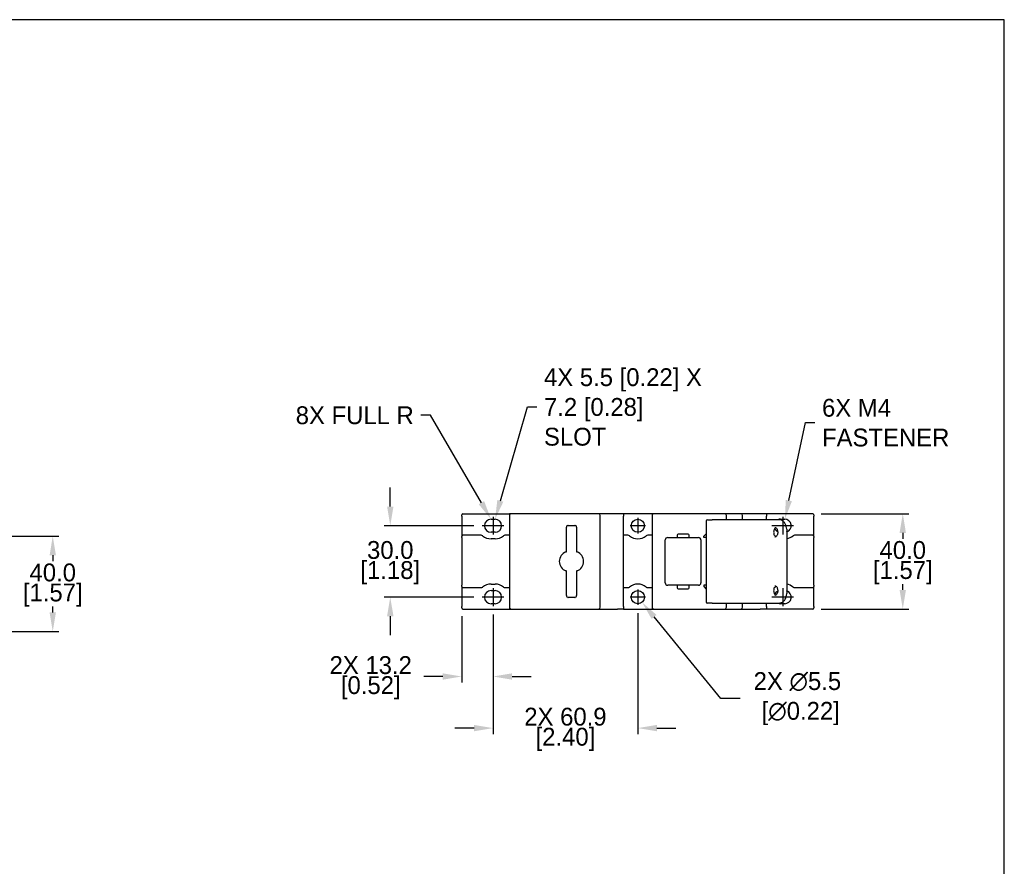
# Model space of a CAD drawing. Header units: inches. Extents: x 99 to 1311, y 112 to 1013.
# Tile 5 of 5: x 897 to 1311, y 658 to 1013. Entities that reach past the tile are written whole.
import ezdxf
from ezdxf import colors
from ezdxf.entities.mleader import LeaderData, LeaderLine
from ezdxf.math import Vec2, Vec3

# ---------------------------------------------------------------- set-up
doc = ezdxf.new("R2010")
doc.units = ezdxf.units.IN
doc.header["$LTSCALE"] = 10
doc.header["$MEASUREMENT"] = 0
doc.linetypes.add('CENTER2', pattern=[1.125, 0.75, -0.125, 0.125, -0.125])
doc.layers.add('CENTERLINE', color=40, linetype='CENTER2')
doc.layers.add('DIMENSIONS', color=140, linetype='Continuous')
doc.dimstyles.get("Standard").update_dxf_attribs({"dimtxt": 7.5, "dimasz": 8, "dimexe": 2.5, "dimexo": 3.5, "dimgap": 1, "dimtad": 0, "dimtih": 1, "dimtoh": 1, "dimdec": 1, "dimzin": 0, "dimdsep": 46, "dimtxsty": 'Standard', "dimcen": 0, "dimadec": 0, "dimazin": 0, "dimtfac": 1, "dimtdec": 1, "dimtofl": 0, "dimtmove": 0, "dimatfit": 3, "dimfxl": 0, "dimtolj": 1, "dimtzin": 0, "dimarcsym": 0})

# ---------------------------------------------------------------- blocks, each defined once
blk = doc.blocks.new('*D2')
at = {"layer": 'DEFPOINTS', "color": 0}
for p in [(1230.24, 805.85), (1230.24, 765.85), (1268.06, 765.85)]:
    blk.add_point(p, dxfattribs=at)
at = {"layer": 'DIMENSIONS', "color": 0, "lineweight": -2}
for p, q in [((1233.74, 805.85), (1270.56, 805.85)), ((1268.06, 797.85), (1268.06, 795.35)), ((1268.06, 773.85), (1268.06, 776.35)), ((1233.74, 765.85), (1270.56, 765.85))]:
    blk.add_line(p, q, dxfattribs=at)
at = {"layer": 'DIMENSIONS', "color": 0}
for points in [[(1266.72, 797.85), (1269.39, 797.85), (1268.06, 805.85)], [(1266.72, 773.85), (1269.39, 773.85), (1268.06, 765.85)]]:
    blk.add_solid(points, dxfattribs=at)
at = {"layer": 'DIMENSIONS', "color": 0, "char_height": 7.5, "attachment_point": 5}
for s, insert in [('\\A1;40.0', (1268.06, 790.6)), ('\\A1;[1.57]', (1268.06, 781.1))]:
    blk.add_mtext(s, dxfattribs=dict(at, insert=insert))
blk = doc.blocks.new('*D4')
at = {"layer": 'DEFPOINTS', "color": 0}
for p in [(1091.29, 800.85), (1052.7, 770.85), (1091.29, 770.85)]:
    blk.add_point(p, dxfattribs=at)
at = {"layer": 'DIMENSIONS', "color": 0, "lineweight": -2}
for p, q in [((1052.7, 808.85), (1052.7, 816.85)), ((1087.79, 800.85), (1050.2, 800.85)), ((1087.79, 770.85), (1050.2, 770.85)), ((1052.7, 762.85), (1052.7, 754.85))]:
    blk.add_line(p, q, dxfattribs=at)
at = {"layer": 'DIMENSIONS', "color": 0}
for points in [[(1051.37, 808.85), (1054.04, 808.85), (1052.7, 800.85)], [(1051.37, 762.85), (1054.04, 762.85), (1052.7, 770.85)]]:
    blk.add_solid(points, dxfattribs=at)
at = {"layer": 'DIMENSIONS', "color": 0, "char_height": 7.5, "attachment_point": 5}
for s, insert in [('\\A1;30.0', (1052.7, 790.6)), ('\\A1;[1.18]', (1052.7, 781.1))]:
    blk.add_mtext(s, dxfattribs=dict(at, insert=insert))
blk = doc.blocks.new('*D5')
at = {"layer": 'DEFPOINTS', "color": 0}
for p in [(1082.74, 766.35), (1095.89, 767.1), (1082.74, 737.51)]:
    blk.add_point(p, dxfattribs=at)
at = {"layer": 'DIMENSIONS', "color": 0, "lineweight": -2}
for p, q in [((1082.74, 762.85), (1082.74, 735.01)), ((1095.89, 763.6), (1095.89, 735.01)), ((1074.74, 737.51), (1066.74, 737.51)), ((1103.89, 737.51), (1111.89, 737.51))]:
    blk.add_line(p, q, dxfattribs=at)
at = {"layer": 'DIMENSIONS', "color": 0}
for points in [[(1074.74, 738.84), (1074.74, 736.17), (1082.74, 737.51)], [(1103.89, 738.84), (1103.89, 736.17), (1095.89, 737.51)]]:
    blk.add_solid(points, dxfattribs=at)
at = {"layer": 'DIMENSIONS', "color": 0, "char_height": 7.5, "attachment_point": 5}
for s, insert in [('\\A1;2X 13.2', (1044.49, 742.26)), ('\\A1;[0.52]', (1044.49, 732.76))]:
    blk.add_mtext(s, dxfattribs=dict(at, insert=insert))
blk = doc.blocks.new('*D6')
at = {"layer": 'DEFPOINTS', "color": 0}
for p in [(1095.89, 767.1), (1156.74, 767.6), (1156.74, 715.84)]:
    blk.add_point(p, dxfattribs=at)
at = {"layer": 'DIMENSIONS', "color": 0, "lineweight": -2}
for p, q in [((1095.89, 763.6), (1095.89, 713.34)), ((1156.74, 764.1), (1156.74, 713.34)), ((1087.89, 715.84), (1079.89, 715.84)), ((1164.74, 715.84), (1172.74, 715.84))]:
    blk.add_line(p, q, dxfattribs=at)
at = {"layer": 'DIMENSIONS', "color": 0}
for points in [[(1087.89, 717.17), (1087.89, 714.51), (1095.89, 715.84)], [(1164.74, 717.17), (1164.74, 714.51), (1156.74, 715.84)]]:
    blk.add_solid(points, dxfattribs=at)
at = {"layer": 'DIMENSIONS', "color": 0, "char_height": 7.5, "attachment_point": 5}
for s, insert in [('\\A1;2X 60.9', (1126.31, 720.59)), ('\\A1;[2.40]', (1126.31, 711.09))]:
    blk.add_mtext(s, dxfattribs=dict(at, insert=insert))
blk = doc.blocks.new('*D7')
at = {"layer": 'DEFPOINTS', "color": 0}
for p in [(1155, 772.98), (1158.48, 768.72)]:
    blk.add_point(p, dxfattribs=at)
at = {"layer": 'DIMENSIONS', "color": 0, "lineweight": -2}
for p, q in [((1191.66, 728.21), (1163.55, 762.53)), ((1199.66, 728.21), (1191.66, 728.21))]:
    blk.add_line(p, q, dxfattribs=at)
at = {"layer": 'DIMENSIONS', "color": 0}
blk.add_solid([(1164.58, 763.38), (1162.52, 761.69), (1158.48, 768.72)], dxfattribs=at)
at = {"layer": 'DIMENSIONS', "color": 0, "insert": (1223.78, 728.21), "char_height": 7.5, "attachment_point": 5}
blk.add_mtext('\\A1;2X ∅5.5\\P [∅0.22]', dxfattribs=at)
blk = doc.blocks.new('*D10')
at = {"layer": 'DEFPOINTS', "color": 0}
for p in [(880.28, 796.42), (880.28, 756.42), (910.88, 756.42)]:
    blk.add_point(p, dxfattribs=at)
at = {"layer": 'DIMENSIONS', "color": 0, "lineweight": -2}
for p, q in [((883.78, 796.42), (913.38, 796.42)), ((910.88, 788.42), (910.88, 785.92)), ((910.88, 764.42), (910.88, 766.92)), ((883.78, 756.42), (913.38, 756.42))]:
    blk.add_line(p, q, dxfattribs=at)
at = {"layer": 'DIMENSIONS', "color": 0}
for points in [[(909.55, 788.42), (912.21, 788.42), (910.88, 796.42)], [(909.55, 764.42), (912.21, 764.42), (910.88, 756.42)]]:
    blk.add_solid(points, dxfattribs=at)
at = {"layer": 'DIMENSIONS', "color": 0, "char_height": 7.5, "attachment_point": 5}
for s, insert in [('\\A1;40.0', (910.88, 781.17)), ('\\A1;[1.57]', (910.88, 771.67))]:
    blk.add_mtext(s, dxfattribs=dict(at, insert=insert))

msp = doc.modelspace()

# ---------------------------------------------------------------- linework, layer by layer
for p, q in [((1082.74, 804.85), (1082.74, 805.35)), ((1082.74, 804.85), (1082.74, 796.35)), ((1083.24, 805.85), (1102.74, 805.85)), ((1095.04, 803.6), (1096.74, 803.6)), ((1102.74, 805.85), (1102.74, 805.12)), ((1102.74, 805.1), (1102.74, 766.6)), ((1107.17, 805.85), (1103.49, 805.85)), ((1136.51, 805.85), (1107.17, 805.85)), ((1140.19, 805.85), (1136.51, 805.85)), ((1140.94, 766.6), (1140.94, 805.1)), ((1150.74, 805.85), (1148.14, 805.85)), ((1150.74, 805.85), (1150.74, 804.85)), ((1162.74, 805.85), (1150.74, 805.85)), ((1150.74, 766.85), (1150.74, 804.85)), ((1162.74, 805.85), (1162.74, 805.1)), ((1162.74, 805.1), (1162.74, 766.6)), ((1166.89, 805.85), (1163.49, 805.85)), ((1193.24, 805.85), (1166.89, 805.85)), ((1185.49, 802.85), (1185.49, 768.85)), ((1185.99, 803.35), (1187.99, 803.35)), ((1197.95, 803.35), (1187.99, 803.35)), ((1194.74, 805.85), (1193.24, 805.85)), ((1193.99, 803.35), (1193.99, 805.1)), ((1199.99, 805.85), (1194.74, 805.85)), ((1214.16, 803.35), (1197.95, 803.35)), ((1200.74, 803.35), (1200.74, 805.1)), ((1210.74, 805.85), (1208.14, 805.85)), ((1210.74, 805.85), (1210.74, 804.85)), ((1230.24, 805.85), (1210.74, 805.85)), ((1210.74, 803.35), (1210.74, 804.85)), ((1216.09, 803.35), (1214.16, 803.35)), ((1216.74, 803.6), (1218.44, 803.6)), ((1230.74, 805.35), (1230.74, 804.85)), ((1230.74, 796.35), (1230.74, 804.85)), ((1126.69, 790.63), (1126.69, 800.2)), ((1127.44, 800.95), (1130.24, 800.95)), ((1130.99, 800.2), (1130.99, 790.63)), ((1219.27, 799.35), (1219.27, 772.35)), ((1082.74, 795.85), (1082.74, 796.35)), ((1082.74, 795.85), (1082.74, 775.85)), ((1090.89, 796.85), (1083.24, 796.85)), ((1096.74, 798.1), (1095.04, 798.1)), ((1096.74, 795.35), (1095.04, 795.35)), ((1102.74, 796.85), (1100.89, 796.85)), ((1152.59, 796.85), (1150.74, 796.85)), ((1162.74, 796.85), (1160.89, 796.85)), ((1168.27, 776.85), (1168.27, 794.85)), ((1169.27, 795.85), (1172.82, 795.85)), ((1173.27, 796.9), (1173.27, 796.3)), ((1177.82, 797.35), (1173.72, 797.35)), ((1173.72, 795.85), (1177.82, 795.85)), ((1178.27, 796.3), (1178.27, 796.9)), ((1178.72, 795.85), (1182.27, 795.85)), ((1183.27, 794.85), (1183.27, 776.85)), ((1184.49, 796.45), (1185.49, 797.45)), ((1184.49, 795.85), (1184.49, 796.45)), ((1185.49, 795.85), (1184.49, 795.85)), ((1230.24, 796.85), (1222.59, 796.85)), ((1230.74, 796.35), (1230.74, 795.85)), ((1230.74, 775.85), (1230.74, 795.85)), ((1126.69, 771.5), (1126.69, 781.07)), ((1130.99, 781.07), (1130.99, 771.5)), ((1082.74, 775.35), (1082.74, 775.85)), ((1082.74, 775.35), (1082.74, 766.85)), ((1083.24, 774.85), (1090.89, 774.85)), ((1095.04, 776.35), (1096.74, 776.35)), ((1100.89, 774.85), (1102.74, 774.85)), ((1150.74, 774.85), (1152.59, 774.85)), ((1160.89, 774.85), (1162.74, 774.85)), ((1172.82, 775.85), (1169.27, 775.85)), ((1173.27, 775.4), (1173.27, 774.8)), ((1177.82, 775.85), (1173.72, 775.85)), ((1173.72, 774.35), (1177.82, 774.35)), ((1178.27, 774.8), (1178.27, 775.4)), ((1182.27, 775.85), (1178.72, 775.85)), ((1184.49, 775.85), (1184.49, 775.25)), ((1185.49, 775.85), (1184.49, 775.85)), ((1184.49, 775.25), (1185.49, 774.25)), ((1222.59, 774.85), (1230.24, 774.85)), ((1230.74, 775.85), (1230.74, 775.35)), ((1230.74, 766.85), (1230.74, 775.35)), ((1095.04, 773.6), (1096.74, 773.6)), ((1130.24, 770.75), (1127.44, 770.75)), ((1082.74, 766.35), (1082.74, 766.85)), ((1083.24, 765.85), (1102.74, 765.85)), ((1096.74, 768.1), (1095.04, 768.1)), ((1102.74, 766.57), (1102.74, 765.85)), ((1103.49, 765.85), (1107.17, 765.85)), ((1107.17, 765.85), (1136.51, 765.85)), ((1136.51, 765.85), (1140.19, 765.85)), ((1150.74, 765.85), (1148.14, 765.85)), ((1150.74, 766.85), (1150.74, 765.85)), ((1150.74, 765.85), (1162.74, 765.85)), ((1162.74, 766.6), (1162.74, 765.85)), ((1163.49, 765.85), (1166.89, 765.85)), ((1166.89, 765.85), (1193.24, 765.85)), ((1187.99, 768.35), (1185.99, 768.35)), ((1187.99, 768.35), (1197.95, 768.35)), ((1193.24, 765.85), (1194.74, 765.85)), ((1193.99, 766.6), (1193.99, 768.35)), ((1194.74, 765.85), (1199.99, 765.85)), ((1197.95, 768.35), (1214.16, 768.35)), ((1200.74, 766.6), (1200.74, 768.35)), ((1210.74, 765.85), (1208.14, 765.85)), ((1210.74, 766.85), (1210.74, 768.35)), ((1210.74, 766.85), (1210.74, 765.85)), ((1230.24, 765.85), (1210.74, 765.85)), ((1214.16, 768.35), (1216.09, 768.35)), ((1218.44, 768.1), (1216.74, 768.1)), ((1230.74, 766.85), (1230.74, 766.35))]:
    msp.add_line(p, q)
for centre in [(1156.74, 800.85), (1156.74, 770.85)]:
    msp.add_circle(centre, 2.75)
for centre, radius, start, end in [((1083.24, 805.35), 0.5, 90, 180), ((1095.04, 800.85), 2.75, 90, 270), ((1096.74, 800.85), 2.75, 270, 90), ((1103.49, 805.1), 0.75, 90, 180), ((1140.19, 805.1), 0.75, 0, 90), ((1163.49, 805.1), 0.75, 90, 180), ((1185.99, 802.85), 0.5, 90, 180), ((1193.24, 805.1), 0.75, 0, 90), ((1199.99, 805.1), 0.75, 0, 90), ((1216.74, 800.85), 2.75, 90, 114.62), ((1218.44, 800.85), 2.75, 287.5364, 90), ((1230.24, 805.35), 0.5, 0, 90), ((1127.44, 800.2), 0.75, 165, 180), ((1127.44, 800.2), 0.75, 105, 165), ((1127.44, 800.2), 0.75, 90, 105), ((1130.24, 800.2), 0.75, 75, 90), ((1130.24, 800.2), 0.75, 15, 75), ((1130.24, 800.2), 0.75, 0, 15), ((1216.74, 800.85), 2.75, 205.9598, 243.4214), ((1083.24, 796.35), 0.5, 90, 180), ((1090.89, 795.85), 1, 50.2849, 90), ((1095.04, 800.85), 5.5, 230.2849, 270), ((1096.74, 800.85), 5.5, 270, 309.7151), ((1100.89, 795.85), 1, 90, 129.7151), ((1152.59, 795.85), 1, 50.2849, 90), ((1156.74, 800.85), 5.5, 230.2849, 309.7151), ((1160.89, 795.85), 1, 90, 129.7151), ((1169.27, 794.85), 1, 90, 180), ((1173.72, 796.9), 0.45, 90, 180), ((1173.72, 796.3), 0.45, 180, 270), ((1177.82, 796.9), 0.45, 0, 90), ((1177.82, 796.3), 0.45, 270, 0), ((1182.27, 794.85), 1, 0, 90), ((1218.44, 800.85), 5.5, 278.6649, 309.7151), ((1222.59, 795.85), 1, 90, 129.7151), ((1230.24, 796.35), 0.5, 0, 90), ((1127.99, 785.85), 4.25, 110.3657, 249.6343), ((1129.69, 785.85), 4.25, 290.3657, 69.6343), ((1083.24, 775.35), 0.5, 180, 270), ((1090.89, 775.85), 1, 270, 309.7151), ((1095.04, 770.85), 5.5, 90, 129.7151), ((1096.74, 770.85), 5.5, 50.2849, 90), ((1100.89, 775.85), 1, 230.2849, 270), ((1152.59, 775.85), 1, 270, 309.7151), ((1156.74, 770.85), 5.5, 50.2849, 129.7151), ((1160.89, 775.85), 1, 230.2849, 270), ((1169.27, 776.85), 1, 180, 270), ((1173.72, 775.4), 0.45, 90, 180), ((1173.72, 774.8), 0.45, 180, 270), ((1177.82, 775.4), 0.45, 0, 90), ((1177.82, 774.8), 0.45, 270, 0), ((1182.27, 776.85), 1, 270, 0), ((1218.44, 770.85), 5.5, 50.2849, 81.3351), ((1222.59, 775.85), 1, 230.2849, 270), ((1230.24, 775.35), 0.5, 270, 0), ((1095.04, 770.85), 2.75, 90, 270), ((1096.74, 770.85), 2.75, 270, 90), ((1127.44, 771.5), 0.75, 180, 195), ((1127.44, 771.5), 0.75, 195, 255), ((1127.44, 771.5), 0.75, 255, 270), ((1130.24, 771.5), 0.75, 270, 285), ((1130.24, 771.5), 0.75, 285, 345), ((1130.24, 771.5), 0.75, 345, 0), ((1216.74, 770.85), 2.75, 116.5786, 154.0402), ((1218.44, 770.85), 2.75, 270, 72.4636), ((1083.24, 766.35), 0.5, 180, 270), ((1103.49, 766.6), 0.75, 180, 270), ((1140.19, 766.6), 0.75, 270, 0), ((1163.49, 766.6), 0.75, 180, 270), ((1185.99, 768.85), 0.5, 180, 270), ((1193.24, 766.6), 0.75, 270, 0), ((1199.99, 766.6), 0.75, 270, 0), ((1216.74, 770.85), 2.75, 245.38, 270), ((1230.24, 766.35), 0.5, 270, 0)]:
    msp.add_arc(centre, radius, start, end)
for points in [[(1103.49, 805.85), (1103.24, 805.85), (1102.99, 805.85), (1102.74, 805.85)], [(1163.49, 805.85), (1163.24, 805.85), (1162.99, 805.85), (1162.74, 805.85)], [(1130.99, 790.63), (1130.99, 790.39), (1130.99, 790.14), (1130.99, 789.9)], [(1126.69, 789.83), (1126.69, 789.87), (1126.69, 789.89), (1126.69, 789.9)], [(1130.99, 781.87), (1130.99, 781.83), (1130.99, 781.81), (1130.99, 781.8)], [(1130.99, 781.8), (1130.99, 781.55), (1130.99, 781.31), (1130.99, 781.07)], [(1102.74, 765.85), (1102.99, 765.85), (1103.24, 765.85), (1103.49, 765.85)], [(1162.74, 765.85), (1162.99, 765.85), (1163.24, 765.85), (1163.49, 765.85)]]:
    msp.add_open_spline(points, degree=3)
for points, knots in [([(1148.14, 805.85), (1147.24, 805.85), (1146.34, 805.85), (1144.43, 805.85), (1143.41, 805.85), (1141.88, 805.85), (1141.38, 805.85), (1140.64, 805.85), (1140.41, 805.85), (1140.19, 805.85)], [-4.24, -4.24, -4.24, -4.24, -3.9704375, -3.9704375, -3.6654062, -3.6654062, -3.5128906, -3.5128906, -3.4449568, -3.4449568, -3.4449568, -3.4449568]), ([(1208.14, 805.85), (1207.24, 805.85), (1206.34, 805.85), (1204.43, 805.85), (1203.41, 805.85), (1201.88, 805.85), (1201.38, 805.85), (1200.57, 805.85), (1200.28, 805.85), (1199.99, 805.85)], [-4.24, -4.24, -4.24, -4.24, -3.9704375, -3.9704375, -3.6654062, -3.6654062, -3.5128906, -3.5128906, -3.425, -3.425, -3.425, -3.425]), ([(1219.27, 799.35), (1219.27, 799.76), (1219.22, 800.16), (1219.02, 800.94), (1218.88, 801.31), (1218.5, 801.99), (1218.27, 802.29), (1217.74, 802.8), (1217.44, 803), (1216.79, 803.27), (1216.46, 803.34), (1216.11, 803.35), (1216.1, 803.35), (1216.09, 803.35)], [1.570796, 1.570796, 1.570796, 1.570796, 1.884956, 1.884956, 2.199115, 2.199115, 2.513274, 2.513274, 2.827433, 2.827433, 3.132085, 3.132085, 3.141593, 3.141593, 3.141593, 3.141593]), ([(1214.66, 800.01), (1214.56, 799.95), (1214.43, 799.85), (1214.22, 799.6), (1214.13, 799.46), (1213.98, 799.14), (1213.92, 798.96), (1213.83, 798.58), (1213.81, 798.38), (1213.8, 797.97), (1213.81, 797.76), (1213.87, 797.46), (1213.89, 797.37), (1213.92, 797.27)], [3.543886, 3.543886, 3.543886, 3.543886, 3.890195, 3.890195, 4.161021, 4.161021, 4.421199, 4.421199, 4.681341, 4.681341, 4.942381, 4.942381, 5.077596, 5.077596, 5.077596, 5.077596]), ([(1214.34, 800.1), (1214.42, 800.1), (1214.49, 800.09), (1214.64, 800.02), (1214.71, 799.99), (1214.88, 799.86), (1214.99, 799.75), (1215.18, 799.48), (1215.26, 799.33), (1215.39, 798.99), (1215.45, 798.8), (1215.51, 798.41), (1215.53, 798.2), (1215.51, 797.79), (1215.49, 797.59), (1215.4, 797.21), (1215.33, 797.04), (1215.18, 796.73), (1215.1, 796.59), (1214.91, 796.37), (1214.82, 796.29), (1214.63, 796.16), (1214.54, 796.13), (1214.41, 796.1), (1214.38, 796.1), (1214.34, 796.1)], [3.141593, 3.141593, 3.141593, 3.141593, 3.455752, 3.455752, 3.660441, 3.660441, 3.969439, 3.969439, 4.234931, 4.234931, 4.494666, 4.494666, 4.755153, 4.755153, 5.016181, 5.016181, 5.276265, 5.276265, 5.536579, 5.536579, 5.807575, 5.807575, 6.130171, 6.130171, 6.283185, 6.283185, 6.283185, 6.283185]), ([(1172.82, 795.85), (1172.87, 795.85), (1172.93, 795.85), (1173.04, 795.85), (1173.09, 795.85), (1173.21, 795.85), (1173.26, 795.85), (1173.36, 795.85), (1173.41, 795.85), (1173.5, 795.85), (1173.54, 795.85), (1173.61, 795.85), (1173.64, 795.85), (1173.68, 795.85), (1173.69, 795.85), (1173.71, 795.85), (1173.71, 795.85), (1173.72, 795.85)], [-1, -1, -1, -1, -0.875, -0.875, -0.75, -0.75, -0.625, -0.625, -0.5, -0.5, -0.375, -0.375, -0.25, -0.25, -0.125, -0.125, 0, 0, 0, 0]), ([(1177.82, 795.85), (1177.82, 795.85), (1177.82, 795.85), (1177.84, 795.85), (1177.85, 795.85), (1177.9, 795.85), (1177.92, 795.85), (1177.99, 795.85), (1178.03, 795.85), (1178.12, 795.85), (1178.17, 795.85), (1178.27, 795.85), (1178.33, 795.85), (1178.44, 795.85), (1178.49, 795.85), (1178.61, 795.85), (1178.66, 795.85), (1178.72, 795.85)], [-1, -1, -1, -1, -0.875, -0.875, -0.75, -0.75, -0.625, -0.625, -0.5, -0.5, -0.375, -0.375, -0.25, -0.25, -0.125, -0.125, 0, 0, 0, 0]), ([(1214.82, 796.3), (1214.79, 796.32), (1214.77, 796.33), (1214.59, 796.43), (1214.46, 796.53), (1214.22, 796.74), (1214.13, 796.86), (1213.99, 797.08), (1213.95, 797.18), (1213.92, 797.27)], [0.5650006, 0.5650006, 0.5650006, 0.5650006, 0.5823518, 0.5823518, 0.6681445, 0.6681445, 0.7539373, 0.7539373, 0.8301033, 0.8301033, 0.8301033, 0.8301033]), ([(1126.69, 789.9), (1126.69, 789.98), (1126.69, 790.07), (1126.69, 790.31), (1126.69, 790.47), (1126.69, 790.63)], [0.581763, 0.581763, 0.581763, 0.581763, 0.6291633, 0.6291633, 0.7190437, 0.7190437, 0.7190437, 0.7190437]), ([(1126.51, 789.83), (1126.52, 789.84), (1126.53, 789.84), (1126.59, 789.86), (1126.63, 789.88), (1126.68, 789.89), (1126.69, 789.9), (1126.69, 789.9)], [0.03992594, 0.03992594, 0.03992594, 0.03992594, 0.04653037, 0.04653037, 0.07848652, 0.07848652, 0.11073233, 0.11073233, 0.11073233, 0.11073233]), ([(1130.99, 789.9), (1130.99, 789.89), (1130.99, 789.88), (1130.99, 789.85), (1130.99, 789.84), (1130.99, 789.83)], [0, 0, 0, 0, 0.03160236, 0.03160236, 0.03953167, 0.03953167, 0.03953167, 0.03953167]), ([(1130.99, 789.9), (1130.99, 789.9), (1131.02, 789.88), (1131.11, 789.85), (1131.14, 789.84), (1131.17, 789.83)], [0, 0, 0, 0, 0.07343178, 0.07343178, 0.09992172, 0.09992172, 0.09992172, 0.09992172]), ([(1126.69, 781.8), (1126.69, 781.8), (1126.65, 781.81), (1126.57, 781.84), (1126.54, 781.85), (1126.51, 781.86)], [0, 0, 0, 0, 0.07343619, 0.07343619, 0.09992178, 0.09992178, 0.09992178, 0.09992178]), ([(1126.69, 781.8), (1126.69, 781.81), (1126.69, 781.82), (1126.69, 781.85), (1126.69, 781.86), (1126.69, 781.87)], [0, 0, 0, 0, 0.03160236, 0.03160236, 0.03953167, 0.03953167, 0.03953167, 0.03953167]), ([(1126.69, 781.07), (1126.69, 781.22), (1126.69, 781.38), (1126.69, 781.63), (1126.69, 781.72), (1126.69, 781.8)], [-0.7188498, -0.7188498, -0.7188498, -0.7188498, -0.6289935, -0.6289935, -0.5815713, -0.5815713, -0.5815713, -0.5815713]), ([(1131.17, 781.86), (1131.16, 781.86), (1131.15, 781.86), (1131.09, 781.84), (1131.05, 781.82), (1131, 781.81), (1130.99, 781.8), (1130.99, 781.8)], [0.03992593, 0.03992593, 0.03992593, 0.03992593, 0.04653054, 0.04653054, 0.07848729, 0.07848729, 0.11073232, 0.11073232, 0.11073232, 0.11073232]), ([(1173.72, 775.85), (1173.71, 775.85), (1173.71, 775.85), (1173.69, 775.85), (1173.68, 775.85), (1173.64, 775.85), (1173.61, 775.85), (1173.54, 775.85), (1173.5, 775.85), (1173.41, 775.85), (1173.36, 775.85), (1173.26, 775.85), (1173.21, 775.85), (1173.09, 775.85), (1173.04, 775.85), (1172.93, 775.85), (1172.87, 775.85), (1172.82, 775.85)], [-1, -1, -1, -1, -0.875, -0.875, -0.75, -0.75, -0.625, -0.625, -0.5, -0.5, -0.375, -0.375, -0.25, -0.25, -0.125, -0.125, 0, 0, 0, 0]), ([(1178.72, 775.85), (1178.66, 775.85), (1178.61, 775.85), (1178.49, 775.85), (1178.44, 775.85), (1178.33, 775.85), (1178.27, 775.85), (1178.17, 775.85), (1178.12, 775.85), (1178.03, 775.85), (1177.99, 775.85), (1177.92, 775.85), (1177.9, 775.85), (1177.85, 775.85), (1177.84, 775.85), (1177.82, 775.85), (1177.82, 775.85), (1177.82, 775.85)], [-1, -1, -1, -1, -0.875, -0.875, -0.75, -0.75, -0.625, -0.625, -0.5, -0.5, -0.375, -0.375, -0.25, -0.25, -0.125, -0.125, 0, 0, 0, 0]), ([(1213.92, 774.43), (1213.87, 774.25), (1213.83, 774.05), (1213.8, 773.64), (1213.8, 773.44), (1213.85, 773.04), (1213.89, 772.84), (1214.01, 772.49), (1214.09, 772.33), (1214.25, 772.06), (1214.35, 771.95), (1214.51, 771.78), (1214.59, 771.73), (1214.66, 771.69)], [4.347182, 4.347182, 4.347182, 4.347182, 4.607017, 4.607017, 4.867925, 4.867925, 5.128672, 5.128672, 5.388382, 5.388382, 5.651069, 5.651069, 5.880892, 5.880892, 5.880892, 5.880892]), ([(1213.92, 774.43), (1213.95, 774.53), (1214, 774.65), (1214.16, 774.88), (1214.26, 774.99), (1214.5, 775.2), (1214.64, 775.3), (1214.8, 775.38), (1214.81, 775.39), (1214.82, 775.4)], [0, 0, 0, 0, 0.0857929, 0.0857929, 0.1715857, 0.1715857, 0.2573786, 0.2573786, 0.2651048, 0.2651048, 0.2651048, 0.2651048]), ([(1214.34, 775.6), (1214.42, 775.6), (1214.49, 775.59), (1214.64, 775.52), (1214.71, 775.49), (1214.88, 775.36), (1214.99, 775.25), (1215.18, 774.98), (1215.26, 774.83), (1215.39, 774.49), (1215.45, 774.3), (1215.51, 773.91), (1215.53, 773.7), (1215.51, 773.29), (1215.49, 773.09), (1215.4, 772.71), (1215.33, 772.54), (1215.18, 772.23), (1215.1, 772.09), (1214.91, 771.87), (1214.82, 771.79), (1214.63, 771.66), (1214.54, 771.63), (1214.41, 771.6), (1214.38, 771.6), (1214.34, 771.6)], [3.141593, 3.141593, 3.141593, 3.141593, 3.455752, 3.455752, 3.660441, 3.660441, 3.969439, 3.969439, 4.234931, 4.234931, 4.494666, 4.494666, 4.755153, 4.755153, 5.016181, 5.016181, 5.276265, 5.276265, 5.536579, 5.536579, 5.807575, 5.807575, 6.130171, 6.130171, 6.283185, 6.283185, 6.283185, 6.283185]), ([(1216.09, 768.35), (1216.41, 768.35), (1216.74, 768.41), (1217.37, 768.66), (1217.67, 768.85), (1218.21, 769.33), (1218.44, 769.63), (1218.84, 770.29), (1218.99, 770.65), (1219.2, 771.43), (1219.26, 771.83), (1219.27, 772.27), (1219.27, 772.31), (1219.27, 772.35)], [0, 0, 0, 0, 0.295728, 0.295728, 0.599482, 0.599482, 0.913642, 0.913642, 1.227801, 1.227801, 1.54196, 1.54196, 1.570796, 1.570796, 1.570796, 1.570796]), ([(1140.19, 765.85), (1140.41, 765.85), (1140.64, 765.85), (1141.38, 765.85), (1141.88, 765.85), (1143.41, 765.85), (1144.43, 765.85), (1146.34, 765.85), (1147.24, 765.85), (1148.14, 765.85)], [-0.9550432, -0.9550432, -0.9550432, -0.9550432, -0.8871094, -0.8871094, -0.7345938, -0.7345938, -0.4295625, -0.4295625, -0.16, -0.16, -0.16, -0.16]), ([(1199.99, 765.85), (1200.28, 765.85), (1200.57, 765.85), (1201.38, 765.85), (1201.88, 765.85), (1203.41, 765.85), (1204.43, 765.85), (1206.34, 765.85), (1207.24, 765.85), (1208.14, 765.85)], [-0.975, -0.975, -0.975, -0.975, -0.8871094, -0.8871094, -0.7345938, -0.7345938, -0.4295625, -0.4295625, -0.16, -0.16, -0.16, -0.16])]:
    msp.add_open_spline(points, degree=3, knots=knots)
at = {"layer": 'CENTERLINE', "linetype": 'Continuous'}
for p, q in [((1095.89, 804.6), (1095.89, 797.1)), ((1156.74, 804.1), (1156.74, 797.6)), ((1217.59, 804.6), (1217.59, 797.1)), ((1096.04, 800.85), (1091.29, 800.85)), ((1100.49, 800.85), (1095.74, 800.85)), ((1159.99, 800.85), (1153.49, 800.85)), ((1217.74, 800.85), (1212.99, 800.85)), ((1222.19, 800.85), (1217.44, 800.85)), ((1095.89, 774.6), (1095.89, 767.1)), ((1156.74, 774.1), (1156.74, 767.6)), ((1217.59, 774.6), (1217.59, 767.1)), ((1096.04, 770.85), (1091.29, 770.85)), ((1100.49, 770.85), (1095.74, 770.85)), ((1159.99, 770.85), (1153.49, 770.85)), ((1217.74, 770.85), (1212.99, 770.85)), ((1222.19, 770.85), (1217.44, 770.85))]:
    msp.add_line(p, q, dxfattribs=at)
at = {"layer": 'DEFPOINTS'}
msp.add_lwpolyline([(294.72, 302.19), (1310.72, 302.19), (1310.72, 1013.39), (294.72, 1013.39)], close=True, dxfattribs=at)

# ---------------------------------------------------------------- dimensions: what is measured, and where the dimension line sits
at = {"layer": 'DIMENSIONS'}
for base, p1, p2, picture, middle in [((1052.7, 770.85), (1091.29, 800.85), (1091.29, 770.85), '*D4', (1052.7, 785.85)), ((1268.06, 765.85), (1230.24, 805.85), (1230.24, 765.85), '*D2', (1268.06, 785.85)), ((910.88, 756.42), (880.28, 796.42), (880.28, 756.42), '*D10', (910.88, 776.42))]:
    dim = msp.add_linear_dim(base=base, p1=p1, p2=p2, angle=90, dimstyle='Standard', override={"dimpost": '\\X'}, dxfattribs=at)
    dim.commit()
    dim.dimension.update_dxf_attribs({"geometry": picture, "text_midpoint": middle})
dim = msp.add_diameter_dim_2p(p1=(1155, 772.98), p2=(1158.48, 768.72), text='2X <>', dimstyle='Standard', override={"dimpost": '\\X'}, dxfattribs=at)
dim.commit()
dim.dimension.update_dxf_attribs({"geometry": '*D7', "text_midpoint": (1223.78, 728.21), "dimtype": 163})
for base, p2, picture, middle in [((1082.738783, 737.506), (1082.738783, 766.34924198), '*D5', (1044.488783, 737.506)), ((1156.738783, 715.83927308), (1156.738783, 767.59924198), '*D6', (1126.313783, 715.83927308))]:
    dim = msp.add_linear_dim(base=base, p1=(1095.888783, 767.09924198), p2=p2, text='2X <>', dimstyle='Standard', override={"dimpost": '\\X'}, dxfattribs=at)
    dim.commit()
    dim.dimension.update_dxf_attribs({"geometry": picture, "text_midpoint": middle})

# ---------------------------------------------------------------- leaders
ml = msp.add_multileader_mtext('Standard', dxfattribs=at)
ml.set_content('4X 5.5 [0.22] X\\P7.2 [0.28]\\PSLOT', color=256)
ml.set_leader_properties()
ml.build(insert=Vec2(0, 0))
ml.multileader.update_dxf_attribs({"text_left_attachment_type": 2, "dogleg_length": 4, "arrow_head_size": 8})
ctx = ml.context
ctx.base_point, ctx.char_height, ctx.arrow_head_size, ctx.landing_gap_size, ctx.plane_origin = Vec3(1114.3, 850.74), 7.5, 8, 3, Vec3(1010.76, 709.92)
ctx.left_attachment = 2
notes = []
notes.append((ctx, [(0, (1, 1, 0), (1110.3, 850.74), (1, 0), 4, [(0, [(1096.74, 803.6)], 0, [])])]))
ctx.mtext.insert, ctx.mtext.flow_direction = Vec3(1117.3, 866.99), 5
ml = msp.add_multileader_mtext('Standard', dxfattribs=at)
ml.set_content('6X M4 \\PFASTENER', color=256)
ml.set_leader_properties()
ml.build(insert=Vec2(0, 0))
ml.multileader.update_dxf_attribs({"text_left_attachment_type": 2, "dogleg_length": 4, "arrow_head_size": 8})
ctx = ml.context
ctx.base_point, ctx.char_height, ctx.arrow_head_size, ctx.landing_gap_size, ctx.plane_origin = Vec3(1231.13, 844.14), 7.5, 8, 3, Vec3(1127.78, 647.16)
ctx.left_attachment = 2
notes.append((ctx, [(0, (1, 1, 0), (1227.13, 844.14), (1, 0), 4, [(0, [(1218.52, 803.59)], 0, [])])]))
ctx.mtext.insert, ctx.mtext.flow_direction = Vec3(1234.13, 854.14), 5
ml = msp.add_multileader_mtext('Standard', dxfattribs=at)
ml.set_content('8X FULL R', color=256)
ml.set_leader_properties()
ml.build(insert=Vec2(0, 0))
ml.multileader.update_dxf_attribs({"text_left_attachment_type": 2, "dogleg_length": 4, "arrow_head_size": 8})
ctx = ml.context
ctx.base_point, ctx.char_height, ctx.arrow_head_size, ctx.landing_gap_size, ctx.plane_origin = Vec3(994.58, 847.25), 7.5, 8, 3, Vec3(1036.77, 834.49)
ctx.left_attachment, ctx.text_align_type = 2, 2
notes.append((ctx, [(1, (1, 1, 0), (1069.58, 847.25), (-1, 0), 4, [(0, [(1095.04, 803.6)], 0, [])])]))
ctx.mtext.insert, ctx.mtext.alignment, ctx.mtext.flow_direction = Vec3(1062.58, 851), 3, 5
for ctx, leaders in notes:
    for number, flags, end, landing, length, lines in leaders:
        leader = LeaderData()
        leader.index, (leader.has_last_leader_line, leader.has_dogleg_vector, leader.attachment_direction) = number, flags
        leader.last_leader_point, leader.dogleg_vector, leader.dogleg_length = Vec3(end), Vec3(landing), length
        for number, points, colour, breaks in lines:
            line = LeaderLine()
            line.index, line.vertices, line.color, line.breaks = number, Vec3.list(points), colors.encode_raw_color(colour), breaks
            leader.lines.append(line)
        ctx.leaders.append(leader)

doc.saveas('drawing.dxf')
